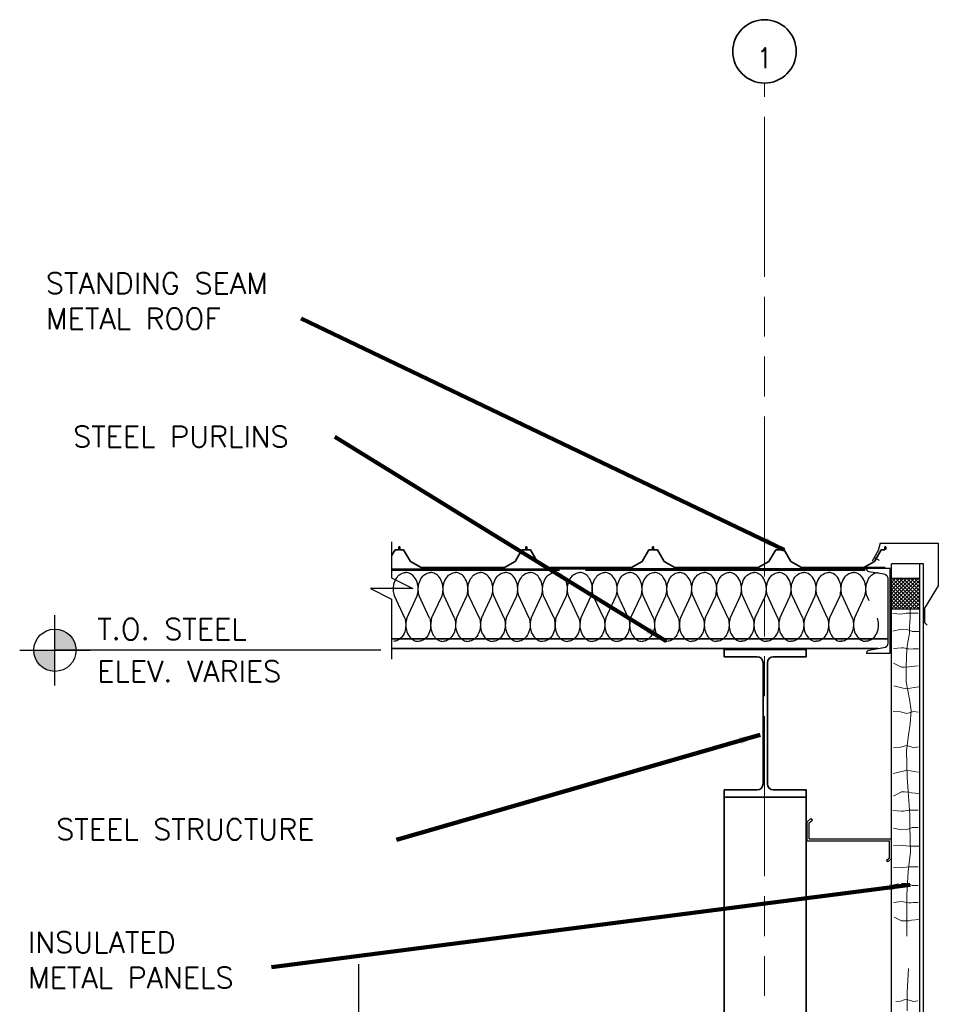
# Model space of a CAD drawing. Extents: x 155 to 606, y 184 to 461.
# Tile 28 of 28: x 437 to 524, y 351 to 444. Entities that reach past the tile are written whole.
import ezdxf
from ezdxf.enums import TextEntityAlignment as Align

# ---------------------------------------------------------------- set-up
doc = ezdxf.new("R2010")
doc.units = 0
doc.header["$LTSCALE"] = 0.63
doc.header["$MEASUREMENT"] = 0
doc.linetypes.add('od37a204$0$ACAD_ISO08W100', pattern=[36, 24, -3, 6, -3])
doc.linetypes.add('od37a204$0$ACAD_ISO09W100', pattern=[45, 24, -3, 6, -3, 6, -3])
doc.layers.add('52', color=7, linetype='Continuous')
for name, color, linetype, lineweight in [('A-Anno-Patt', 52, 'Continuous', 18), ('G-Anno-Text', 53, 'Continuous', 35), ('od37a204$0$A-Anno-Patt', 152, 'Continuous', 18), ('od37a204$0$A-Anno-Text', 53, 'Continuous', 25), ('od37a204$0$A-Roof-Otln', 6, 'Continuous', 35), ('od37a204$0$S-Anno-Brkl', 3, 'Continuous', 25), ('od37a204$0$S-Anno-Symb', 6, 'Continuous', 35), ('od37a204$0$S-Cols-Scnd', 2, 'Continuous', 35), ('od37a204$0$S-Sect-Cntr', 5, 'od37a204$0$ACAD_ISO08W100', 18), ('od37a204$0$S-Sect-Genf', 6, 'Continuous', 35), ('od37a204$0$S-Sect-Join', 1, 'Continuous', 25), ('od37a204$0$S-Sect-Stls', 3, 'Continuous', 25)]:
    doc.layers.add(name, color=color, linetype=linetype, lineweight=lineweight)
doc.styles.add('od37a204$0$NOTES', font='romans.shx')
doc.dimstyles.new('od37a204$0$EARCH', dxfattribs={"dimtxt": 0.125, "dimasz": 0.125, "dimexe": 0.0625, "dimexo": 0.0625, "dimgap": 0.0625, "dimtad": 1, "dimdec": 4, "dimzin": 3, "dimdsep": 46, "dimlunit": 4, "dimtxsty": 'od37a204$0$NOTES', "dimcen": 0, "dimclrd": 256, "dimclre": 256, "dimadec": 0, "dimazin": 0, "dimtfac": 0.75, "dimtdec": 4, "dimtmove": 1, "dimatfit": 3, "dimfxl": 0, "dimfrac": 1, "dimtolj": 1, "dimtzin": 3, "dimlwd": 18, "dimlwe": 18, "dimarcsym": 0})

# ---------------------------------------------------------------- blocks, each defined once
blk = doc.blocks.new('od37a204$0$SSMR')
for p, q in [((2.004375, 1.973), (2.101375, 1.973)), ((2.004375, 1.75575), (2.004375, 1.973)), ((2.05225, 1.691375), (2.05225, 1.949375)), ((2.05225, 1.691375), (2.05225, 1.949375)), ((2.101375, 1.691375), (2.101375, 1.973)), ((1.010375, 0.583375), (1.650125, 1.691375)), ((1.650125, 1.691375), (2.05225, 1.691375)), ((2.454375, 1.691375), (2.101375, 1.691375)), ((3.094125, 0.583375), (2.454375, 1.691375)), ((0, 0), (1.010375, 0.583375)), ((4.1045, 0), (3.094125, 0.583375)), ((4.094125, 0.006), (4.54775, 0.006)), ((12, 0), (4.1045, 0))]:
    blk.add_line(p, q)
blk = doc.blocks.new('od37a204$0$COLNO')
blk.add_circle((0, 0.1875), 0.1875)
at = {"style": 'od37a204$0$NOTES', "width": 0.9}
blk.add_attdef('TAG00', text='', height=0.12, dxfattribs=at).set_placement((0, 0), align=Align.MIDDLE)
blk = doc.blocks.new('od37a204$0$TARGET')
h = blk.add_hatch(color=256)
h.paths.add_polyline_path([(-0.125, -0.0001, 0.414192), (0.0001, -0.125), (0.0001, -0.0001)])
h.paths.add_polyline_path([(0.0001, -0.0001), (0.125, -0.0001, 0.000219), (0.125, 0, 0.413978), (0.0001, 0.125)])
for p, q in [((0.0001, -0.2084), (0.0001, 0.2081)), ((-0.2081, -0.0001), (0.2084, -0.0001))]:
    blk.add_line(p, q)
blk.add_circle((0, 0), 0.125)
blk = doc.blocks.new('batt')
at = {"layer": '52', "color": 7, "linetype": 'Continuous'}
for p, q in [((1.28, 2.6), (0.12, 5.1)), ((1.5, 2.59), (2.67, 5.09)), ((4.05, 2.6), (2.89, 5.1)), ((4.28, 2.59), (5.44, 5.09)), ((6.83, 2.6), (5.67, 5.1)), ((7.06, 2.59), (8.22, 5.09)), ((9.61, 2.6), (8.45, 5.1)), ((9.84, 2.59), (11, 5.09)), ((12.39, 2.6), (11.23, 5.1)), ((12.62, 2.59), (13.78, 5.09)), ((15.17, 2.6), (14.01, 5.1)), ((15.39, 2.59), (16.56, 5.09))]:
    blk.add_line(p, q, dxfattribs=at)
for points, knots in [([(0.12, 5.09), (0.05, 5.31), (0.02, 5.53), (0.01, 5.75), (0, 5.97), (0.02, 6.19), (0.07, 6.42), (0.14, 6.68), (0.25, 6.92), (0.41, 7.15), (0.54, 7.33), (0.68, 7.45), (0.88, 7.55), (1.05, 7.64), (1.22, 7.68), (1.39, 7.68)], [0, 0, 0, 0, 0.203024, 0.203024, 0.203024, 0.406763, 0.406763, 0.406763, 0.652174, 0.652174, 0.652174, 0.840953, 0.840953, 0.840953, 1, 1, 1, 1]), ([(2.67, 5.09), (2.73, 5.31), (2.76, 5.53), (2.78, 5.75), (2.79, 5.97), (2.76, 6.19), (2.71, 6.42), (2.65, 6.68), (2.54, 6.92), (2.37, 7.15), (2.24, 7.33), (2.1, 7.45), (1.9, 7.55), (1.73, 7.64), (1.56, 7.68), (1.39, 7.68)], [0, 0, 0, 0, 0.203024, 0.203024, 0.203024, 0.406763, 0.406763, 0.406763, 0.652174, 0.652174, 0.652174, 0.840953, 0.840953, 0.840953, 1, 1, 1, 1]), ([(2.9, 5.09), (2.83, 5.31), (2.8, 5.53), (2.79, 5.75), (2.77, 5.97), (2.8, 6.19), (2.85, 6.42), (2.92, 6.68), (3.02, 6.92), (3.19, 7.15), (3.32, 7.33), (3.46, 7.45), (3.66, 7.55), (3.83, 7.64), (4, 7.68), (4.17, 7.68)], [0, 0, 0, 0, 0.203, 0.203, 0.203, 0.406811, 0.406811, 0.406811, 0.652112, 0.652112, 0.652112, 0.840924, 0.840924, 0.840924, 1, 1, 1, 1]), ([(5.44, 5.09), (5.51, 5.31), (5.54, 5.53), (5.55, 5.75), (5.57, 5.97), (5.54, 6.19), (5.49, 6.42), (5.42, 6.68), (5.32, 6.92), (5.15, 7.15), (5.02, 7.33), (4.88, 7.45), (4.68, 7.55), (4.51, 7.64), (4.34, 7.68), (4.17, 7.68)], [0, 0, 0, 0, 0.202975, 0.202975, 0.202975, 0.406761, 0.406761, 0.406761, 0.651878, 0.651878, 0.651878, 0.840944, 0.840944, 0.840944, 1, 1, 1, 1]), ([(5.67, 5.09), (5.61, 5.31), (5.58, 5.53), (5.56, 5.75), (5.55, 5.97), (5.58, 6.19), (5.63, 6.42), (5.69, 6.68), (5.8, 6.92), (5.97, 7.15), (6.1, 7.33), (6.24, 7.45), (6.44, 7.55), (6.61, 7.64), (6.78, 7.68), (6.95, 7.68)], [0, 0, 0, 0, 0.203024, 0.203024, 0.203024, 0.406763, 0.406763, 0.406763, 0.652174, 0.652174, 0.652174, 0.840953, 0.840953, 0.840953, 1, 1, 1, 1]), ([(8.22, 5.09), (8.29, 5.31), (8.32, 5.53), (8.33, 5.75), (8.34, 5.97), (8.32, 6.19), (8.27, 6.42), (8.2, 6.68), (8.09, 6.92), (7.93, 7.15), (7.8, 7.33), (7.66, 7.45), (7.46, 7.55), (7.29, 7.64), (7.12, 7.68), (6.95, 7.68)], [0, 0, 0, 0, 0.203024, 0.203024, 0.203024, 0.406763, 0.406763, 0.406763, 0.652174, 0.652174, 0.652174, 0.840953, 0.840953, 0.840953, 1, 1, 1, 1]), ([(8.45, 5.09), (8.38, 5.31), (8.35, 5.53), (8.34, 5.75), (8.33, 5.97), (8.35, 6.19), (8.41, 6.42), (8.47, 6.68), (8.58, 6.92), (8.75, 7.15), (8.88, 7.33), (9.02, 7.45), (9.22, 7.55), (9.39, 7.64), (9.56, 7.68), (9.73, 7.68)], [0, 0, 0, 0, 0.203, 0.203, 0.203, 0.406811, 0.406811, 0.406811, 0.652112, 0.652112, 0.652112, 0.840924, 0.840924, 0.840924, 1, 1, 1, 1]), ([(11, 5.09), (11.07, 5.31), (11.1, 5.53), (11.11, 5.75), (11.12, 5.97), (11.1, 6.19), (11.04, 6.42), (10.98, 6.68), (10.87, 6.92), (10.71, 7.15), (10.58, 7.33), (10.43, 7.45), (10.23, 7.55), (10.07, 7.64), (9.89, 7.68), (9.73, 7.68)], [0, 0, 0, 0, 0.202975, 0.202975, 0.202975, 0.406761, 0.406761, 0.406761, 0.651878, 0.651878, 0.651878, 0.840944, 0.840944, 0.840944, 1, 1, 1, 1]), ([(11.23, 5.09), (11.16, 5.31), (11.13, 5.53), (11.12, 5.75), (11.11, 5.97), (11.13, 6.2), (11.19, 6.42), (11.25, 6.68), (11.36, 6.92), (11.53, 7.15), (11.66, 7.33), (11.8, 7.45), (12, 7.56), (12.16, 7.65), (12.34, 7.68), (12.5, 7.68)], [0, 0, 0, 0, 0.203024, 0.203024, 0.203024, 0.406763, 0.406763, 0.406763, 0.652174, 0.652174, 0.652174, 0.840953, 0.840953, 0.840953, 1, 1, 1, 1]), ([(13.78, 5.09), (13.84, 5.31), (13.87, 5.53), (13.89, 5.75), (13.9, 5.97), (13.88, 6.2), (13.82, 6.42), (13.76, 6.68), (13.65, 6.92), (13.48, 7.15), (13.35, 7.33), (13.21, 7.45), (13.01, 7.56), (12.84, 7.65), (12.67, 7.68), (12.5, 7.68)], [0, 0, 0, 0, 0.203024, 0.203024, 0.203024, 0.406763, 0.406763, 0.406763, 0.652174, 0.652174, 0.652174, 0.840953, 0.840953, 0.840953, 1, 1, 1, 1]), ([(14.01, 5.09), (13.94, 5.31), (13.91, 5.53), (13.9, 5.75), (13.89, 5.97), (13.91, 6.2), (13.96, 6.42), (14.03, 6.68), (14.14, 6.92), (14.3, 7.15), (14.43, 7.33), (14.57, 7.45), (14.77, 7.56), (14.94, 7.65), (15.11, 7.68), (15.28, 7.68)], [0, 0, 0, 0, 0.203, 0.203, 0.203, 0.406811, 0.406811, 0.406811, 0.652112, 0.652112, 0.652112, 0.840924, 0.840924, 0.840924, 1, 1, 1, 1]), ([(16.56, 5.09), (16.62, 5.31), (16.65, 5.53), (16.67, 5.75), (16.68, 5.97), (16.65, 6.2), (16.6, 6.42), (16.54, 6.68), (16.43, 6.92), (16.26, 7.15), (16.13, 7.33), (15.99, 7.45), (15.79, 7.56), (15.62, 7.65), (15.45, 7.68), (15.28, 7.68)], [0, 0, 0, 0, 0.202975, 0.202975, 0.202975, 0.406761, 0.406761, 0.406761, 0.651878, 0.651878, 0.651878, 0.840944, 0.840944, 0.840944, 1, 1, 1, 1]), ([(1.28, 2.59), (1.34, 2.37), (1.37, 2.15), (1.38, 1.93), (1.4, 1.71), (1.37, 1.49), (1.32, 1.27), (1.26, 1), (1.15, 0.77), (0.98, 0.53), (0.85, 0.36), (0.71, 0.24), (0.51, 0.13), (0.34, 0.04), (0.17, 0), (0, 0)], [0, 0, 0, 0, 0.2026, 0.2026, 0.2026, 0.406334, 0.406334, 0.406334, 0.651739, 0.651739, 0.651739, 0.840514, 0.840514, 0.840514, 1, 1, 1, 1]), ([(1.5, 2.59), (1.44, 2.37), (1.41, 2.15), (1.4, 1.93), (1.38, 1.71), (1.41, 1.49), (1.46, 1.27), (1.52, 1), (1.63, 0.77), (1.8, 0.53), (1.93, 0.36), (2.07, 0.24), (2.27, 0.13), (2.44, 0.04), (2.61, 0), (2.78, 0)], [0, 0, 0, 0, 0.202911, 0.202911, 0.202911, 0.406622, 0.406622, 0.406622, 0.651886, 0.651886, 0.651886, 0.840948, 0.840948, 0.840948, 1, 1, 1, 1]), ([(4.05, 2.59), (4.12, 2.37), (4.15, 2.15), (4.16, 1.93), (4.17, 1.71), (4.15, 1.49), (4.1, 1.27), (4.03, 1), (3.93, 0.77), (3.76, 0.53), (3.63, 0.36), (3.49, 0.24), (3.29, 0.13), (3.12, 0.04), (2.95, 0), (2.78, 0)], [0, 0, 0, 0, 0.203007, 0.203007, 0.203007, 0.40679, 0.40679, 0.40679, 0.652099, 0.652099, 0.652099, 0.840919, 0.840919, 0.840919, 1, 1, 1, 1]), ([(4.28, 2.59), (4.22, 2.37), (4.18, 2.15), (4.17, 1.93), (4.16, 1.71), (4.18, 1.49), (4.24, 1.27), (4.3, 1), (4.41, 0.77), (4.58, 0.53), (4.71, 0.36), (4.85, 0.24), (5.05, 0.13), (5.22, 0.04), (5.39, 0), (5.56, 0)], [0, 0, 0, 0, 0.203089, 0.203089, 0.203089, 0.406928, 0.406928, 0.406928, 0.652417, 0.652417, 0.652417, 0.841256, 0.841256, 0.841256, 1, 1, 1, 1]), ([(6.83, 2.59), (6.9, 2.37), (6.93, 2.15), (6.94, 1.93), (6.95, 1.71), (6.93, 1.49), (6.88, 1.27), (6.81, 1), (6.7, 0.77), (6.54, 0.54), (6.41, 0.36), (6.26, 0.24), (6.06, 0.13), (5.9, 0.04), (5.73, 0), (5.56, 0)], [0, 0, 0, 0, 0.2026, 0.2026, 0.2026, 0.406334, 0.406334, 0.406334, 0.651739, 0.651739, 0.651739, 0.840514, 0.840514, 0.840514, 1, 1, 1, 1]), ([(7.06, 2.59), (6.99, 2.37), (6.96, 2.15), (6.95, 1.93), (6.94, 1.71), (6.96, 1.49), (7.02, 1.27), (7.08, 1), (7.19, 0.77), (7.36, 0.54), (7.49, 0.36), (7.63, 0.24), (7.83, 0.13), (8, 0.04), (8.17, 0), (8.34, 0)], [0, 0, 0, 0, 0.202911, 0.202911, 0.202911, 0.406622, 0.406622, 0.406622, 0.651886, 0.651886, 0.651886, 0.840948, 0.840948, 0.840948, 1, 1, 1, 1]), ([(9.61, 2.59), (9.68, 2.37), (9.71, 2.15), (9.72, 1.93), (9.73, 1.71), (9.71, 1.49), (9.65, 1.27), (9.59, 1), (9.48, 0.77), (9.31, 0.54), (9.18, 0.36), (9.04, 0.24), (8.84, 0.13), (8.67, 0.04), (8.5, 0), (8.34, 0)], [0, 0, 0, 0, 0.203007, 0.203007, 0.203007, 0.40679, 0.40679, 0.40679, 0.652099, 0.652099, 0.652099, 0.840919, 0.840919, 0.840919, 1, 1, 1, 1]), ([(9.84, 2.59), (9.77, 2.37), (9.74, 2.15), (9.73, 1.93), (9.72, 1.71), (9.74, 1.49), (9.79, 1.27), (9.86, 1), (9.97, 0.77), (10.14, 0.54), (10.26, 0.36), (10.41, 0.24), (10.61, 0.13), (10.77, 0.04), (10.94, 0), (11.11, 0)], [0, 0, 0, 0, 0.203089, 0.203089, 0.203089, 0.406928, 0.406928, 0.406928, 0.652417, 0.652417, 0.652417, 0.841256, 0.841256, 0.841256, 1, 1, 1, 1]), ([(12.39, 2.59), (12.45, 2.38), (12.48, 2.16), (12.5, 1.94), (12.51, 1.71), (12.49, 1.49), (12.43, 1.27), (12.37, 1), (12.26, 0.77), (12.09, 0.54), (11.96, 0.36), (11.82, 0.24), (11.62, 0.13), (11.45, 0.04), (11.28, 0), (11.11, 0)], [0, 0, 0, 0, 0.2026, 0.2026, 0.2026, 0.406334, 0.406334, 0.406334, 0.651739, 0.651739, 0.651739, 0.840514, 0.840514, 0.840514, 1, 1, 1, 1]), ([(12.62, 2.59), (12.55, 2.38), (12.52, 2.16), (12.51, 1.94), (12.5, 1.71), (12.52, 1.49), (12.57, 1.27), (12.64, 1), (12.74, 0.77), (12.91, 0.54), (13.04, 0.36), (13.18, 0.24), (13.38, 0.13), (13.55, 0.04), (13.72, 0), (13.89, 0)], [0, 0, 0, 0, 0.202911, 0.202911, 0.202911, 0.406622, 0.406622, 0.406622, 0.651886, 0.651886, 0.651886, 0.840948, 0.840948, 0.840948, 1, 1, 1, 1]), ([(15.16, 2.59), (15.23, 2.38), (15.26, 2.16), (15.27, 1.94), (15.29, 1.71), (15.26, 1.49), (15.21, 1.27), (15.14, 1), (15.04, 0.77), (14.87, 0.54), (14.74, 0.36), (14.6, 0.24), (14.4, 0.13), (14.23, 0.04), (14.06, 0), (13.89, 0)], [0, 0, 0, 0, 0.203007, 0.203007, 0.203007, 0.40679, 0.40679, 0.40679, 0.652099, 0.652099, 0.652099, 0.840919, 0.840919, 0.840919, 1, 1, 1, 1]), ([(15.39, 2.59), (15.33, 2.38), (15.3, 2.16), (15.28, 1.94), (15.27, 1.71), (15.3, 1.49), (15.35, 1.27), (15.42, 1), (15.52, 0.77), (15.69, 0.54), (15.82, 0.36), (15.96, 0.24), (16.16, 0.13), (16.33, 0.04), (16.5, 0), (16.67, 0)], [0, 0, 0, 0, 0.203089, 0.203089, 0.203089, 0.406928, 0.406928, 0.406928, 0.652417, 0.652417, 0.652417, 0.841256, 0.841256, 0.841256, 1, 1, 1, 1])]:
    blk.add_open_spline(points, degree=3, knots=knots, dxfattribs=at)

msp = doc.modelspace()

# ---------------------------------------------------------------- hatches: boundary and pattern name
at = {"layer": 'od37a204$0$A-Anno-Patt'}
h = msp.add_hatch(dxfattribs=at)
h.set_pattern_fill('ANSI37', color=256, scale=2, style=0)
h.set_pattern_definition([(45, (-54.8741, 25.6549), (-0.176776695, 0.176776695), []), (135, (-54.8741, 25.6549), (-0.176776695, -0.176776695), [])])
h.paths.add_polyline_path([(522.05573, 391.04473), (519.76048, 391.04473), (519.76048, 388.16398), (522.05573, 388.16398)], flags=16)
h.paths.add_polyline_path([(522.4666, 391.04473), (522.05573, 391.04473), (522.05573, 388.16398), (522.4666, 388.16398)], flags=16)

# ---------------------------------------------------------------- linework, layer by layer
at = {"layer": '52', "color": 7, "linetype": 'Continuous'}
for p, q in [((516.08391, 387.29388), (515.10003, 389.40901)), ((516.27702, 387.28778), (517.25988, 389.40291)), ((517.67608, 388.93214), (517.45402, 389.41002))]:
    msp.add_line(p, q, dxfattribs=at)
for points, knots in [([(515.10308, 389.40291), (515.04607, 389.58784), (515.0203, 389.77417), (515.00957, 389.96091), (514.99881, 390.14831), (515.01915, 390.33824), (515.06446, 390.52603), (515.11903, 390.75223), (515.21067, 390.94965), (515.35312, 391.14603), (515.46269, 391.2971), (515.58216, 391.3989), (515.75155, 391.48958), (515.89425, 391.56598), (516.03864, 391.59895), (516.18148, 391.59732)], [0, 0, 0, 0, 0.20302396, 0.20302396, 0.20302396, 0.40676312, 0.40676312, 0.40676312, 0.65217361, 0.65217361, 0.65217361, 0.84095269, 0.84095269, 0.84095269, 1, 1, 1, 1]), ([(517.25988, 389.40291), (517.3169, 389.58784), (517.34266, 389.77417), (517.35339, 389.96091), (517.36416, 390.14831), (517.34381, 390.33824), (517.29851, 390.52603), (517.24393, 390.75223), (517.15229, 390.94965), (517.00985, 391.14603), (516.90028, 391.2971), (516.7808, 391.3989), (516.61142, 391.48958), (516.46872, 391.56598), (516.32433, 391.59895), (516.18148, 391.59732)], [0, 0, 0, 0, 0.20302396, 0.20302396, 0.20302396, 0.40676312, 0.40676312, 0.40676312, 0.65217361, 0.65217361, 0.65217361, 0.84095269, 0.84095269, 0.84095269, 1, 1, 1, 1]), ([(517.45503, 389.40291), (517.39823, 389.58789), (517.37273, 389.77421), (517.36254, 389.96091), (517.35231, 390.14837), (517.37309, 390.3382), (517.41844, 390.52603), (517.47302, 390.75209), (517.56401, 390.9496), (517.70608, 391.14603), (517.81544, 391.29723), (517.93513, 391.39893), (518.10451, 391.48958), (518.24722, 391.56595), (518.3916, 391.59901), (518.53445, 391.59732)], [0, 0, 0, 0, 0.20300015, 0.20300015, 0.20300015, 0.40681119, 0.40681119, 0.40681119, 0.65211166, 0.65211166, 0.65211166, 0.84092436, 0.84092436, 0.84092436, 1, 1, 1, 1]), ([(516.08289, 387.28676), (516.1399, 387.10217), (516.16498, 386.91616), (516.17538, 386.72978), (516.18584, 386.54235), (516.16572, 386.35247), (516.1205, 386.16466), (516.06603, 385.93844), (515.97432, 385.741), (515.83184, 385.54465), (515.72224, 385.39362), (515.60275, 385.29195), (515.43341, 385.20111), (515.29035, 385.12437), (515.14566, 385.09079), (515.00246, 385.09236)], [0, 0, 0, 0, 0.20259956, 0.20259956, 0.20259956, 0.40633405, 0.40633405, 0.40633405, 0.65173893, 0.65173893, 0.65173893, 0.84051369, 0.84051369, 0.84051369, 1, 1, 1, 1]), ([(516.27702, 387.28778), (516.22044, 387.10282), (516.19584, 386.91649), (516.18555, 386.72978), (516.17522, 386.54233), (516.19481, 386.35248), (516.23942, 386.16466), (516.29313, 385.93852), (516.3846, 385.741), (516.52706, 385.54465), (516.63687, 385.3933), (516.75687, 385.29172), (516.9265, 385.20111), (517.06922, 385.12489), (517.2136, 385.09167), (517.35644, 385.09337)], [0, 0, 0, 0, 0.20291108, 0.20291108, 0.20291108, 0.40662174, 0.40662174, 0.40662174, 0.65188626, 0.65188626, 0.65188626, 0.84094767, 0.84094767, 0.84094767, 1, 1, 1, 1]), ([(518.43484, 387.28778), (518.49178, 387.10284), (518.51697, 386.9165), (518.52733, 386.72978), (518.53774, 386.54234), (518.5175, 386.35247), (518.47245, 386.16466), (518.41822, 385.93857), (518.32698, 385.74107), (518.18481, 385.54465), (518.07537, 385.39347), (517.95576, 385.29175), (517.78638, 385.20111), (517.64367, 385.12474), (517.49929, 385.09162), (517.35644, 385.09337)], [0, 0, 0, 0, 0.20300737, 0.20300737, 0.20300737, 0.40679008, 0.40679008, 0.40679008, 0.65209927, 0.65209927, 0.65209927, 0.8409187, 0.8409187, 0.8409187, 1, 1, 1, 1])]:
    msp.add_open_spline(points, degree=3, knots=knots, dxfattribs=at)
at = {"layer": 'A-Anno-Patt'}
for p, q in [((519.92028, 387.70773), (520.67885, 387.67162)), ((520.67885, 387.67162), (521.1669, 387.7439)), ((520.67885, 387.67162), (520.67885, 387.67162)), ((521.1669, 387.7439), (521.45612, 387.76197)), ((521.45612, 387.76197), (521.70918, 387.76197)), ((521.53187, 387.35222), (521.53187, 388.1993)), ((521.70918, 387.76197), (521.70918, 387.76197)), ((521.70918, 387.76197), (522.29713, 387.76197)), ((521.47538, 386.4769), (521.53187, 387.35222)), ((519.90669, 386.0541), (520.68368, 386.22846)), ((520.68368, 386.22846), (521.17376, 386.20783)), ((521.17376, 386.20783), (521.3182, 386.17689)), ((521.2494, 384.66979), (521.47538, 385.82747)), ((521.3182, 386.17689), (521.5555, 386.1047)), ((521.47538, 385.82747), (521.47538, 386.4769)), ((521.5555, 386.1047), (521.75154, 386.01704)), ((521.75154, 386.01704), (522.35853, 386.00692)), ((521.1929, 383.82271), (521.2494, 384.66979)), ((519.96327, 384.40568), (520.73527, 384.48036)), ((520.73527, 384.48036), (520.90551, 384.46489)), ((520.90551, 384.46489), (521.07575, 384.43395)), ((521.07575, 384.43395), (521.26146, 384.3927)), ((521.16466, 382.43914), (521.1929, 383.82271)), ((521.26146, 384.3927), (521.42138, 384.37723)), ((521.42138, 384.37723), (521.65352, 384.3566)), ((521.65352, 384.3566), (521.8186, 384.38239)), ((521.8186, 384.38239), (522.33525, 384.38239)), ((519.9827, 383.02521), (520.73073, 382.65135)), ((520.73073, 382.65135), (520.99953, 382.65135)), ((520.99953, 382.65135), (521.45224, 382.66549)), ((521.16466, 381.25323), (521.16466, 382.43914)), ((521.45224, 382.66549), (521.6786, 382.72205)), ((521.6786, 382.72205), (522.31209, 382.77962)), ((521.47538, 379.61554), (521.16466, 381.25323)), ((519.99216, 380.88771), (520.90049, 380.67152)), ((520.90049, 380.67152), (521.141, 380.6291)), ((521.141, 380.6291), (521.56542, 380.64324)), ((521.56542, 380.64324), (521.93325, 380.71395)), ((521.93325, 380.71395), (522.35695, 380.76919)), ((521.64486, 378.54257), (521.47538, 379.61554)), ((519.93798, 378.46635), (520.6317, 378.42301)), ((520.6317, 378.42301), (520.98538, 378.30988)), ((520.98538, 378.30988), (521.22588, 378.26745)), ((521.22588, 378.26745), (521.55127, 378.3523)), ((521.53187, 377.30018), (521.64486, 378.54257)), ((521.55127, 378.3523), (521.8908, 378.46544)), ((521.8908, 378.46544), (522.29298, 378.38812)), ((521.39063, 376.19897), (521.53187, 377.30018)), ((521.1929, 374.7307), (521.39063, 376.19897)), ((519.97882, 375.02493), (520.6317, 375.06572)), ((520.6317, 375.06572), (520.98538, 375.17885)), ((520.98538, 375.17885), (521.22588, 375.22128)), ((521.27677, 372.25305), (521.1929, 374.7307)), ((521.22588, 375.22128), (521.55127, 375.13643)), ((521.55127, 375.13643), (521.8908, 375.02329)), ((521.8908, 375.02329), (522.33252, 375.1082)), ((519.95337, 372.59179), (520.90049, 372.81721)), ((520.90049, 372.81721), (521.141, 372.85963)), ((521.141, 372.85963), (521.56542, 372.84549)), ((521.56542, 372.84549), (521.93325, 372.77478)), ((521.93325, 372.77478), (522.33397, 372.72253)), ((521.36151, 370.89771), (521.27677, 372.25305)), ((519.95578, 370.45007), (520.73073, 370.83738)), ((520.73073, 370.83738), (520.99953, 370.83738)), ((520.99953, 370.83738), (521.45224, 370.82324)), ((521.50275, 368.66706), (521.36151, 370.89771)), ((521.45224, 370.82324), (521.6786, 370.76668)), ((521.6786, 370.76668), (522.37105, 370.70375)), ((519.92063, 369.08718), (520.73527, 369.00837)), ((520.73527, 369.00837), (520.90551, 369.02384)), ((520.90551, 369.02384), (521.07575, 369.05478)), ((521.07575, 369.05478), (521.26146, 369.09603)), ((521.26146, 369.09603), (521.42138, 369.1115)), ((521.42138, 369.1115), (521.65352, 369.13213)), ((521.65352, 369.13213), (521.8186, 369.10634)), ((521.8186, 369.10634), (522.29221, 369.10634)), ((521.50275, 367.59409), (521.50275, 368.66706)), ((519.95878, 367.42294), (520.68368, 367.26027)), ((520.68368, 367.26027), (521.17376, 367.2809)), ((521.17376, 367.2809), (521.3182, 367.31184)), ((521.3182, 367.31184), (521.5555, 367.38403)), ((521.58749, 365.16579), (521.50275, 367.59409)), ((521.5555, 367.38403), (521.75154, 367.47169)), ((521.75154, 367.47169), (522.29214, 367.4807)), ((519.97673, 365.78369), (520.67885, 365.81711)), ((520.67885, 365.81711), (520.67885, 365.81711)), ((520.67885, 365.81711), (521.1669, 365.74483)), ((521.1669, 365.74483), (521.45612, 365.72676)), ((521.36151, 363.35868), (521.58749, 365.16579)), ((521.45612, 365.72676), (521.70918, 365.72676)), ((521.70918, 365.72676), (521.70918, 365.72676)), ((521.70918, 365.72676), (522.3537, 365.72676)), ((519.95627, 363.6921), (520.67885, 363.65771)), ((520.67885, 363.65771), (521.1669, 363.72998)), ((520.67885, 363.65771), (520.67885, 363.65771)), ((521.1669, 363.72998), (521.45612, 363.74805)), ((521.22028, 361.07156), (521.36151, 363.35868)), ((521.45612, 363.74805), (521.70918, 363.74805)), ((521.70918, 363.74805), (521.70918, 363.74805)), ((521.70918, 363.74805), (522.31271, 363.74805)), ((520.43091, 362.15782), (519.99041, 362.05897)), ((520.68368, 362.21455), (521.17376, 362.19392)), ((521.17376, 362.19392), (521.3182, 362.16298)), ((521.3182, 362.16298), (521.5555, 362.09079)), ((521.5555, 362.09079), (521.75154, 362.00312)), ((521.75154, 362.00312), (522.29214, 361.99412)), ((519.96124, 360.39157), (520.73527, 360.46645)), ((520.73527, 360.46645), (520.90551, 360.45098)), ((520.90551, 360.45098), (521.07575, 360.42004)), ((521.22028, 359.60328), (521.22028, 361.07156)), ((521.07575, 360.42004), (521.26146, 360.37879)), ((521.22028, 357.20322), (521.22028, 359.60328)), ((521.26146, 360.37879), (521.42138, 360.36332)), ((521.42138, 360.36332), (521.65352, 360.34269)), ((521.65352, 360.34269), (521.8186, 360.36847)), ((521.8186, 360.36847), (522.31271, 360.36847)), ((520.03749, 358.98391), (520.73073, 358.63743)), ((520.73073, 358.63743), (520.99953, 358.63743)), ((520.99953, 358.63743), (521.45224, 358.65157)), ((521.45224, 358.65157), (521.6786, 358.70814)), ((521.6786, 358.70814), (522.39138, 358.77291)), ((521.24852, 351.89484), (521.38976, 354.12549)), ((520.6317, 351.0518), (520.98538, 351.16494)), ((520.98538, 351.16494), (521.22588, 351.20736)), ((521.22588, 351.20736), (521.55127, 351.12251)), ((521.24852, 350.1442), (521.24852, 351.89484)), ((520.17898, 351.02352), (520.6317, 351.0518)), ((521.55127, 351.12251), (521.8908, 351.00938)), ((521.8908, 351.00938), (522.25863, 351.08009))]:
    msp.add_line(p, q, dxfattribs=at)
at = {"layer": 'od37a204$0$A-Anno-Text'}
msp.add_line((471.45648, 384.24547), (440.62669, 384.24547), dxfattribs=at)
at = {"layer": 'od37a204$0$A-Roof-Otln'}
for p, q in [((473.26797, 394.04073), (473.17097, 394.04073)), ((473.17097, 393.75911), (473.17097, 394.04073)), ((473.2201, 393.75911), (473.2201, 394.01711)), ((473.2201, 393.75911), (473.2201, 394.01711)), ((473.26797, 393.82348), (473.26797, 394.04073)), ((519.2555, 394.04073), (519.1585, 394.04073)), ((519.1585, 393.75911), (519.1585, 394.04073)), ((519.20763, 393.75911), (519.20763, 394.01711)), ((519.20763, 393.75911), (519.20763, 394.01711)), ((519.2555, 393.82348), (519.2555, 394.04073)), ((472.48422, 393.18111), (472.81797, 393.75911)), ((472.81797, 393.75911), (473.17097, 393.75911)), ((473.62235, 393.75911), (473.2201, 393.75911)), ((474.26222, 392.65086), (473.62235, 393.75911)), ((518.1655, 392.65086), (518.80538, 393.75911)), ((518.80538, 393.75911), (519.1585, 393.75911)), ((475.27272, 392.06736), (474.26222, 392.65086)), ((517.155, 392.06736), (518.1655, 392.65086)), ((517.40226, 391.96533), (472.48422, 391.92473)), ((511.27997, 392.06736), (519.1771, 392.06736)), ((517.16538, 392.07336), (516.71163, 392.07336))]:
    msp.add_line(p, q, dxfattribs=at)
at = {"layer": 'od37a204$0$S-Anno-Brkl', "flags": 128}
for points in [[(472.48422, 394.50904), (472.48422, 391.07963), (474.48422, 390.07963), (470.48422, 390.07963), (472.48422, 389.07963), (472.48422, 383.39117)], [(469.37235, 336.04697), (469.37235, 345.46986), (467.37235, 346.46986), (471.37235, 346.46986), (469.37235, 347.46986), (469.37235, 354.5601)]]:
    msp.add_lwpolyline(points, dxfattribs=at)
at = {"layer": 'od37a204$0$S-Cols-Scnd'}
for p, q in [((503.9621, 370.35061), (503.9621, 271.76148)), ((511.71022, 370.35061), (511.71022, 271.76148))]:
    msp.add_line(p, q, dxfattribs=at)
at = {"layer": 'od37a204$0$S-Cols-Scnd', "flags": 128}
msp.add_lwpolyline([(503.9621, 384.31348), (511.71022, 384.31348), (511.71022, 383.63323), (508.60632, 383.63329, 0.41421356), (508.03622, 383.06323), (508.03621, 371.60089, 0.41421356), (508.60635, 371.03073), (511.71022, 371.03073), (511.71022, 370.35061), (503.9621, 370.35061), (503.9621, 371.03073), (507.06601, 371.03077, 0.41421356), (507.6361, 371.60086), (507.63613, 383.06318, 0.41421356), (507.06597, 383.63323), (503.9621, 383.63323), (503.9621, 384.31348)], format="xyb", dxfattribs=at)
at = {"layer": 'od37a204$0$S-Sect-Cntr', "linetype": 'od37a204$0$ACAD_ISO09W100'}
msp.add_line((507.7671, 221.13123), (507.7671, 437.89266), dxfattribs=at)
at = {"layer": 'od37a204$0$S-Sect-Genf'}
for p, q in [((488.3551, 391.80898), (472.48422, 391.80911)), ((517.30335, 391.80898), (490.8411, 391.80898)), ((519.42643, 385.32711), (472.48422, 385.32711)), ((518.50883, 384.40773), (472.48422, 384.40773))]:
    msp.add_line(p, q, dxfattribs=at)
at = {"layer": 'od37a204$0$S-Sect-Join', "flags": 128}
msp.add_lwpolyline([(522.4666, 391.04473), (519.76048, 391.04473), (519.76048, 388.16398), (522.4666, 388.16398)], close=True, dxfattribs=at)
at = {"layer": 'od37a204$0$S-Sect-Stls'}
for p, q in [((518.69555, 394.36285), (518.53238, 393.69598)), ((518.69555, 394.36285), (524.20992, 394.36285)), ((524.20992, 394.36285), (524.20992, 390.32776)), ((518.53238, 393.69598), (517.93662, 392.66421)), ((518.146, 393.02698), (518.61838, 392.75423)), ((519.79438, 271.76148), (519.79438, 392.40936)), ((522.79438, 392.40936), (519.79538, 392.40936)), ((522.4666, 391.04473), (522.4666, 392.40936)), ((522.79438, 271.76148), (522.79438, 392.40936)), ((524.20992, 390.32776), (522.88768, 388.22746)), ((522.4666, 271.76148), (522.4666, 388.16398)), ((522.88768, 388.22746), (522.88768, 386.87095)), ((522.88768, 386.87095), (523.14278, 386.61586)), ((511.79563, 368.01788), (512.16225, 368.33113)), ((511.79563, 366.21813), (511.79563, 368.01788)), ((511.992, 367.927), (512.29088, 368.1825)), ((511.9925, 366.41525), (511.992, 367.927)), ((512.16225, 368.33113), (512.289, 368.18088)), ((511.79563, 366.21813), (519.59825, 366.21813)), ((511.9925, 366.41525), (519.79438, 366.41525)), ((519.59775, 364.62), (519.59825, 366.21813)), ((519.79438, 364.53075), (519.79438, 366.41525)), ((519.3085, 364.3725), (519.59775, 364.62)), ((519.43713, 364.22375), (519.3085, 364.3725)), ((519.43713, 364.22375), (519.79438, 364.53075))]:
    msp.add_line(p, q, dxfattribs=at)
at = {"layer": 'od37a204$0$S-Sect-Stls', "flags": 128}
msp.add_lwpolyline([(519.66275, 391.96536), (517.40226, 391.96533, 0.36644288), (517.62638, 391.70048), (519.07057, 391.46719, -0.36644288), (519.44263, 391.02761), (519.44267, 384.90142, -0.36644288), (519.07063, 384.46186), (517.62642, 384.22852, 0.36644288), (517.40225, 383.96373), (519.66275, 383.96373), (519.66275, 391.96536)], format="xyb", dxfattribs=at)

# ---------------------------------------------------------------- block references
at = {"layer": 'G-Anno-Text', "xscale": 0.84699999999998, "yscale": 0.8470000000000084, "zscale": 0.8470000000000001}
for p in [(472.64907, 385.08626), (486.76687, 385.08626), (500.88466, 385.08931)]:
    msp.add_blockref('batt', p, dxfattribs=at)
at = {"layer": 'od37a204$0$A-Anno-Text', "xscale": 16, "yscale": 16, "zscale": 16}
msp.add_blockref('od37a204$0$TARGET', (440.62669, 384.24547), dxfattribs=at)
at = {"layer": 'od37a204$0$A-Roof-Otln', "xscale": 1.000200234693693, "yscale": -1.000200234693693, "rotation": 180}
for p in [(487.27522, 392.06736), (499.2776, 392.06736), (511.27997, 392.06736)]:
    msp.add_blockref('od37a204$0$SSMR', p, dxfattribs=at)
at = {"layer": 'od37a204$0$S-Anno-Symb'}
ref = msp.add_blockref('od37a204$0$COLNO', (507.7671, 437.89266), dxfattribs=dict(at, xscale=16, yscale=16))
ref.add_attrib('TAG00', '1', dxfattribs={"layer": 'od37a204$0$A-Anno-Text', "height": 1.92, "style": 'od37a204$0$NOTES', "width": 0.9}).set_placement((507.76647, 440.2747), align=Align.MIDDLE_CENTER)

# ---------------------------------------------------------------- texts
at = {"layer": 'od37a204$0$A-Anno-Text', "style": 'od37a204$0$NOTES'}
for s, p in [('T.O. STEEL', (444.62669, 385.24547)), ('ELEV. VARIES', (444.62669, 381.24547))]:
    msp.add_text(s, height=2, dxfattribs=at).set_placement(p)
at = {"layer": 'od37a204$0$A-Anno-Text', "char_height": 2, "style": 'od37a204$0$NOTES'}
for s, insert, attachment_point in [('STANDING SEAM\\PMETAL ROOF', (439.77037, 414.62023), 7), ('STEEL PURLINS', (462.74894, 403.44386), 9), ('STEEL STRUCTURE', (440.75409, 366.30236), 7), ('INSULATED\\PMETAL PANELS', (438.07354, 352.28146), 7)]:
    msp.add_mtext(s, dxfattribs=dict(at, insert=insert, attachment_point=attachment_point))

# ---------------------------------------------------------------- leaders
at = {"layer": 'od37a204$0$A-Anno-Text'}
for points in [[(509.62952, 393.75907), (463.91322, 415.62023)], [(498.45535, 385.10698), (467.10522, 404.44386)], [(507.36087, 376.24158), (472.95723, 366.30236)], [(521.5556, 362.06711), (461.10709, 354.26284)]]:
    msp.add_leader(points, dimstyle='od37a204$0$EARCH', override={"dimscale": 16, "dimgap": 0.0625, "dimtad": 0, "dimclrd": 0, "dimlwd": 65534}, dxfattribs=at)

doc.saveas('drawing.dxf')
